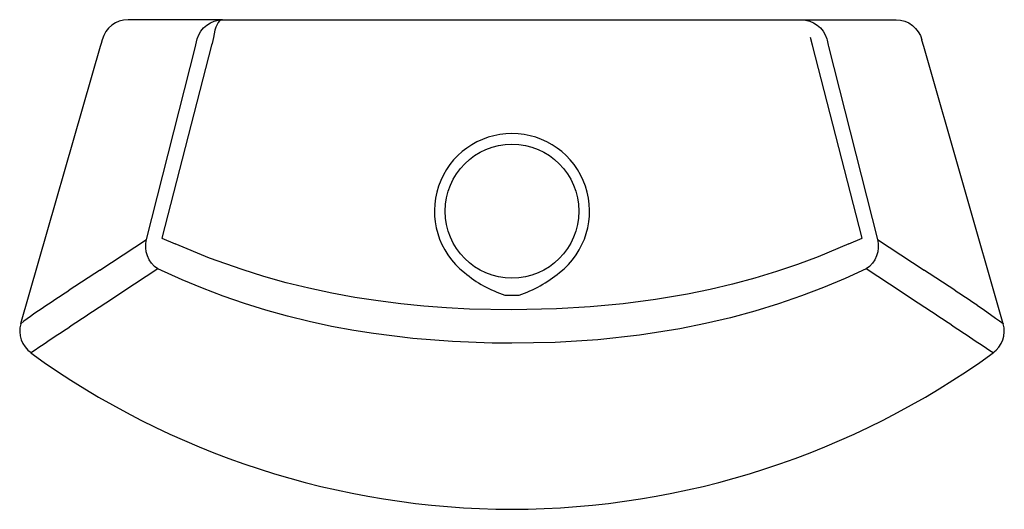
# Model space of a CAD drawing. Header units: millimetres. Extents: x 212.541 to 212.909, y 153.122 to 153.305.
import ezdxf

# ---------------------------------------------------------------- set-up
doc = ezdxf.new("R2010")
doc.units = ezdxf.units.MM
doc.layers.add('sanindusa', color=3, linetype='Continuous')

msp = doc.modelspace()

# ---------------------------------------------------------------- linework, layer by layer
at = {"layer": 'sanindusa'}
for p, q in [((212.6170036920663, 153.3048229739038), (212.5817489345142, 153.3048229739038)), ((212.6170036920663, 153.3048229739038), (212.6174572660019, 153.3048229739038)), ((212.6174675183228, 153.3048229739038), (212.6189747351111, 153.3048229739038)), ((212.6189747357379, 153.3048229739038), (212.8314518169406, 153.3048229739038)), ((212.8314518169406, 153.3048229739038), (212.8329590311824, 153.3048229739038)), ((212.8329692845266, 153.3048229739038), (212.8334227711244, 153.3048229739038)), ((212.8334227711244, 153.3048229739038), (212.8686380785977, 153.3048229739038)), ((212.8375240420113, 153.2952893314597), (212.8367740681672, 153.2982141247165)), ((212.5713196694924, 153.294833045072), (212.5415493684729, 153.1912970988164)), ((212.5886247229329, 153.2227549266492), (212.6068646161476, 153.2948229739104)), ((212.6129064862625, 153.2953047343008), (212.5943461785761, 153.223244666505)), ((212.8560803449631, 153.2232446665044), (212.8375239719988, 153.2952893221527)), ((212.843561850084, 153.2948230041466), (212.8618017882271, 153.2227549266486)), ((212.9088764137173, 153.191297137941), (212.8791061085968, 153.2948330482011)), ((212.5943461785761, 153.223244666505), (212.5993198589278, 153.2210911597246)), ((212.8511066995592, 153.2210911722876), (212.8560803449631, 153.2232446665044)), ((212.7225683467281, 153.202003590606), (212.727858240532, 153.202003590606))]:
    msp.add_line(p, q, dxfattribs=at)
at = {"layer": 'sanindusa', "flags": 128}
for points in [[(212.6075797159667, 153.2976703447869), (212.6081471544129, 153.2991635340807), (212.6089415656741, 153.3005454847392), (212.6099425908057, 153.301780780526), (212.6111245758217, 153.3028377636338), (212.6124572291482, 153.3036893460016), (212.6139063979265, 153.3043137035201), (212.6154349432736, 153.3046948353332), (212.6170036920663, 153.3048229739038)], [(212.6170036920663, 153.3048229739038), (212.6164604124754, 153.3047060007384), (212.6159298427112, 153.3043578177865), (212.6154243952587, 153.3037865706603), (212.6149558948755, 153.3030056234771), (212.6145353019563, 153.3020332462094), (212.6141724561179, 153.3008921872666), (212.6138758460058, 153.2996091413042), (212.6136524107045, 153.2982141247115)], [(212.8334227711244, 153.3048229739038), (212.83499151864, 153.3046948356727), (212.8365200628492, 153.3043137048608), (212.8379692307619, 153.3036893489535), (212.8393018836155, 153.3028377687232), (212.8404838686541, 153.3017807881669), (212.8414848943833, 153.3005454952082), (212.8422793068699, 153.299163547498), (212.8428467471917, 153.2976703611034)], [(212.8687908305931, 153.3048227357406), (212.8704207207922, 153.3046776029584), (212.872005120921, 153.3042686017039), (212.8735016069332, 153.3036066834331), (212.8748701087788, 153.3027095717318), (212.8760739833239, 153.301601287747), (212.8770809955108, 153.3003115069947), (212.8778641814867, 153.2988747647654), (212.8784025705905, 153.2973295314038)], [(212.572021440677, 153.2973344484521), (212.571645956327, 153.295939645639), (212.5713185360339, 153.2948321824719)], [(212.6068662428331, 153.2948229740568), (212.6070262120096, 153.2954602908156), (212.6075797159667, 153.2976703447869)], [(212.6136524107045, 153.2982141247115), (212.6130782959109, 153.2959674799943), (212.6129064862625, 153.2953047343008)], [(212.8428467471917, 153.2976703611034), (212.8429664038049, 153.2971877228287), (212.8434511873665, 153.2952572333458), (212.8435598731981, 153.2948243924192)], [(212.8791095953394, 153.2948346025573), (212.8784350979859, 153.2972057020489), (212.8784052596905, 153.2973292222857)], [(212.5711003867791, 153.2112927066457), (212.579906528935, 153.2170699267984), (212.5886247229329, 153.2227549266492)], [(212.5927802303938, 153.2117335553), (212.5915576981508, 153.2127186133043), (212.5904958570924, 153.2138811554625), (212.5896210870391, 153.2151923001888), (212.5889551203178, 153.2166194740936), (212.5885145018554, 153.2181272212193), (212.588310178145, 153.2196780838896), (212.5883472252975, 153.2212335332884), (212.5886247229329, 153.2227549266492)], [(212.7252143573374, 153.1964756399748), (212.7093751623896, 153.1967838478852), (212.7007817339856, 153.1972217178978), (212.692228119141, 153.1978599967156), (212.6836709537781, 153.1987123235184), (212.6751855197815, 153.1997802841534), (212.6664630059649, 153.2011224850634), (212.6578354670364, 153.2027061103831), (212.6492579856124, 153.204545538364), (212.6408262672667, 153.2066208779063), (212.632491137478, 153.2089417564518), (212.6243273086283, 153.2114819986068), (212.61210937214, 153.2157919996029), (212.5993198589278, 153.2210911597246)], [(212.8511066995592, 153.2210911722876), (212.8396466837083, 153.2162984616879), (212.8319360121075, 153.2134645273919), (212.8240486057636, 153.2108185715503), (212.8159367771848, 153.2083603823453), (212.807659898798, 153.2061192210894), (212.7992897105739, 153.2041192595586), (212.790763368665, 153.2023487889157), (212.7788824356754, 153.2003104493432), (212.7668099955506, 153.1987183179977), (212.7544078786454, 153.1975517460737), (212.7419031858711, 153.1968184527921), (212.7252143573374, 153.1964756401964)], [(212.8618017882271, 153.2227549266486), (212.8620792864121, 153.2212335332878), (212.8621163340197, 153.2196780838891), (212.8619120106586, 153.2181272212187), (212.8614713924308, 153.216619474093), (212.8608054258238, 153.2151923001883), (212.8599306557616, 153.2138811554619), (212.8588688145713, 153.2127186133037), (212.8576462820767, 153.2117335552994)], [(212.8618017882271, 153.2227549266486), (212.8705199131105, 153.2170699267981), (212.8793260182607, 153.2112926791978)], [(212.5927802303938, 153.2117335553), (212.5840557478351, 153.2060188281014), (212.5752360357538, 153.2002173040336)], [(212.7252132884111, 153.1839816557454), (212.7178185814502, 153.1840487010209), (212.7030206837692, 153.1845994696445), (212.6881848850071, 153.1857568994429), (212.6733856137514, 153.1875779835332), (212.6660561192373, 153.1887464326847), (212.6576960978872, 153.1903079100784), (212.6494155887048, 153.1921053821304), (212.6412637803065, 153.1941279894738), (212.6331454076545, 153.1964010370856), (212.6251806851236, 153.1988884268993), (212.6172780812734, 153.2016145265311), (212.60954707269, 153.2045337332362), (212.6019649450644, 153.2076419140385), (212.5927802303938, 153.2117335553)], [(212.8576462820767, 153.2117335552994), (212.8497780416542, 153.2082064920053), (212.8417058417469, 153.2048606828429), (212.8333807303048, 153.2016986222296), (212.8248559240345, 153.1987606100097), (212.8159486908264, 153.1960100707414), (212.8068520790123, 153.1935285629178), (212.7974998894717, 153.1913122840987), (212.7879872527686, 153.1893914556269), (212.7728194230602, 153.1869868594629), (212.7573039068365, 153.1853005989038), (212.7413461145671, 153.1843043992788), (212.7252132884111, 153.1839816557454)], [(212.8751903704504, 153.2002172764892), (212.866370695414, 153.206018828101), (212.8576462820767, 153.2117335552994)], [(212.8990591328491, 153.1981694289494), (212.9018250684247, 153.1962934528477), (212.9041371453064, 153.1947093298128), (212.9059948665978, 153.1934189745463), (212.9073950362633, 153.1924258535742), (212.9083090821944, 153.1917526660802), (212.9087990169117, 153.1913564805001), (212.9088379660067, 153.191286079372)], [(212.5554147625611, 153.1870880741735), (212.5526212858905, 153.1852243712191), (212.5502782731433, 153.1836576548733), (212.5483860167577, 153.1823900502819), (212.5469475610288, 153.1814252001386), (212.5459931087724, 153.1807846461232), (212.5454589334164, 153.1804265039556), (212.545371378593, 153.1803687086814)]]:
    msp.add_lwpolyline(points, dxfattribs=at)
at = {"layer": 'sanindusa'}
msp.add_circle((212.7252132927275, 153.2333229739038), 0.025, dxfattribs=at)
for centre, radius, start, end in [((212.5817025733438, 153.2948229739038), 0.01000000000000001, 90.00000302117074, 165.4531119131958), ((212.72521329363, 153.2333229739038), 0.0289999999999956, 307.6452134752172, 232.3547865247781), ((213.7227671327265, 151.458139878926), 2.097589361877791, 123.3013831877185, 123.9487174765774), ((212.7355577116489, 153.2431846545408), 0.04318105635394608, 229.4774850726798, 252.4936406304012), ((212.7134389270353, 153.2457628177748), 0.046073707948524, 288.2378171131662, 309.7910571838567), ((211.7274839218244, 151.4578977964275), 2.09788794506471, 56.05100848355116, 56.69824378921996), ((212.626273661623, 153.0813614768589), 0.138762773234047, 122.6712647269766, 127.6106492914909), ((215.2981601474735, 149.0678764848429), 4.948793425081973, 123.3820932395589, 123.6573561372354), ((210.1545936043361, 149.0714405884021), 4.944536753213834, 56.34220498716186, 56.61770194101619), ((212.551099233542, 153.1886266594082), 0.00991294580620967, 164.4004364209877, 235.2657602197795), ((212.8993240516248, 153.1885450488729), 0.009921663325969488, 304.9946012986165, 16.06865334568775), ((210.6275417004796, 149.7871788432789), 4.086661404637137, 56.13048263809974, 56.29985924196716), ((212.7259307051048, 153.4304710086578), 0.3084835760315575, 234.1729793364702, 269.8666753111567), ((212.7244953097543, 153.4304703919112), 0.3084829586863, 270.1332770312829, 305.8270375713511)]:
    msp.add_arc(centre, radius, start, end, dxfattribs=at)

doc.saveas('drawing.dxf')
